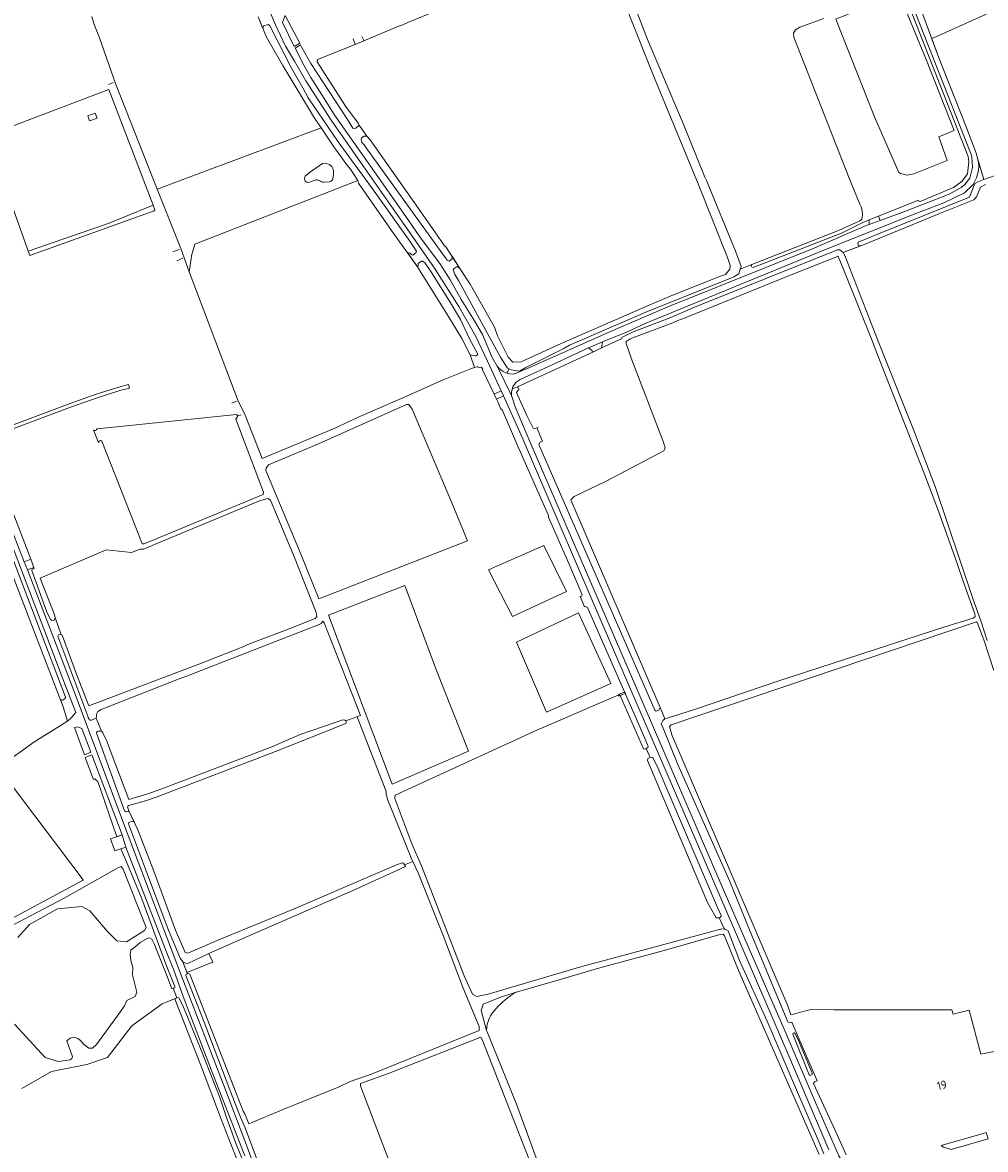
# Model space of a CAD drawing. Header units: metres. Extents: x 209813 to 223847, y 571801 to 587119.
# Tile 110 of 256: x 213600 to 214069, y 577297 to 577845. Entities that reach past the tile are written whole.
import ezdxf
from ezdxf.enums import TextEntityAlignment as Align

# ---------------------------------------------------------------- set-up
doc = ezdxf.new("R2010")
doc.units = ezdxf.units.M
for name, color, linetype, lineweight in [('B-RO-GK-BESCHOEIING-G', 8, 'GK-BESCHOEIING', 0), ('B-RO-GR-BEPLANTING_CULTUUR_BOSPLANTSOEN-GV', 8, 'Continuous', 0), ('B-RO-GR-BOUWLAND-GV', 8, 'Continuous', 0), ('B-RO-GR-GRAS-GV', 8, 'Continuous', 0), ('B-RO-GR-GROENVOORZIENING-GV', 8, 'Continuous', 0), ('B-RO-KW-KUNSTWERK_DEK-GV', 8, 'Continuous', 0), ('B-RO-OG-BEBOUWING-T18', 8, 'Continuous', 0), ('B-RO-OG-WEG-GV', 8, 'Continuous', 0), ('B-RO-VH-ONVERHARD-GV', 8, 'Continuous', 0), ('B-RO-VH-VERHARDING_OPEN-GV', 8, 'Continuous', 0), ('B-RO-VH-VERHARDING_TEGEL-GV', 8, 'Continuous', 0)]:
    doc.layers.add(name, color=color, linetype=linetype, lineweight=lineweight)
doc.styles.add('NLCS-ISO-M200-T18', font='txt', dxfattribs={"height": 0.36})
doc.linetypes.add('GK-BESCHOEIING', pattern='A,30,-5,[1,NLCS.shx,S=1,R=0,X=0,Y=0],-5', length=40)

msp = doc.modelspace()

# ---------------------------------------------------------------- linework, layer by layer
at = {"layer": 'B-RO-GK-BESCHOEIING-G', "flags": 128}
for points in [[(213765.291, 577838.713), (213766.095, 577837.047)], [(213761.088, 577837.527), (213761.286, 577836.99)], [(213761.286, 577836.99), (213761.874, 577835.397)], [(213761.874, 577835.397), (213762.097, 577834.711)], [(213766.095, 577837.047), (213766.315, 577836.59)], [(213642.068, 577815.387), (213644.296, 577816.244)], [(213676.523, 577735.149), (213673.395, 577733.948)], [(213678.218, 577730.869), (213675.264, 577729.505)], [(213702.119, 577660.352), (213704.411, 577661.243)], [(213705.074, 577654.113), (213706.681, 577654.637)], [(213849.664, 577647.997), (213850.534, 577648.337)], [(213850.534, 577648.337), (213851.314, 577648.642)], [(213853.273, 577641.806), (213852.088, 577641.306)], [(213633.888, 577506.239), (213635.011, 577506.702)], [(213635.011, 577506.702), (213636.134, 577507.165)], [(213637.378, 577500.785), (213636.925, 577500.679), (213636.778, 577500.628)], [(213638.103, 577500.935), (213637.83, 577500.891), (213637.378, 577500.785)]]:
    msp.add_lwpolyline(points, dxfattribs=at)
at = {"layer": 'B-RO-GR-BEPLANTING_CULTUUR_BOSPLANTSOEN-GV', "flags": 128}
for points in [[(213714.83, 577848.268), (213717.174, 577842.637), (213717.526, 577843.835), (213719.992, 577844.575), (213720.643, 577843.888), (213731.109, 577823.248), (213736.688, 577813.689), (213739.269, 577808.78), (213753.89, 577787.427), (213760.366, 577778.472), (213766.676, 577769.862), (213772.137, 577762.322), (213788.733, 577739.133), (213791.931, 577734.328), (213791.675, 577733.476), (213790.2, 577732.368), (213789.571, 577732.602), (213788.667, 577733.257), (213787.489, 577733.576), (213792.406, 577726.685), (213792.7, 577727.205), (213792.665, 577728.333), (213794.338, 577729.337), (213795.025, 577729.353), (213796.107, 577728.396), (213799.313, 577723.939), (213808.06, 577709.884), (213813.388, 577701.052), (213817.78, 577691.719), (213821.785, 577684.237), (213821.554, 577683.858), (213820.808, 577683.409), (213820.452, 577683.301), (213818.044, 577683.89), (213820.152, 577677.699), (213821.343, 577678.096), (213821.806, 577678.096), (213822.505, 577677.75), (213823.593, 577677.822), (213824.157, 577676.888), (213824.096, 577676.523), (213829.721, 577664.785), (213833.126, 577666.37), (213826.454, 577680.812), (213820.762, 577692.837), (213812.527, 577707.438), (213801.03, 577725.572), (213787.47, 577745.081), (213768.09, 577772.619), (213750.452, 577798.045), (213738.139, 577817.187), (213732.511, 577826.606), (213728.257, 577834.01), (213723.333, 577844.308), (213715.306, 577862.922)], [(213737.838, 577770.784), (213740.287, 577772.919), (213746.234, 577776.853)], [(213742.999, 577768.953), (213739.795, 577767.782)], [(213749.603, 577767.949), (213746.963, 577767.804)], [(213751.549, 577771.35), (213751.224, 577769.442)], [(213598.012, 577400.484), (213603.567, 577406.743), (213617.213, 577414.421), (213629.183, 577415.555), (213632.959, 577413.451), (213641.605, 577403.374), (213646.19, 577398.895), (213650.907, 577398.383), (213659.537, 577403.84), (213660.452, 577405.382), (213649.171, 577433.713), (213648.294, 577434.941), (213646.868, 577434.448), (213620.448, 577419.557), (213568.189, 577392.249)], [(213599.894, 577326.994), (213614.325, 577335.261), (213631.562, 577338.747), (213641.641, 577342.14), (213653.416, 577357.594), (213668.151, 577368.148), (213675.316, 577371.136), (213673.496, 577375.826), (213673.029, 577375.696), (213672.673, 577375.952), (213670.392, 577381.99), (213664.317, 577397.363), (213663.228, 577399.591), (213662.066, 577400.371), (213661.284, 577400.124), (213657.494, 577398.11), (213655.857, 577396.559), (213652.967, 577394.366), (213652.69, 577392.239), (213652.934, 577389.371), (213653.877, 577385.909), (213653.704, 577382.325), (213655.859, 577373.917), (213655.009, 577371.745), (213651.038, 577369.856), (213649.904, 577367.281), (213646.379, 577362.175), (213636.311, 577348.512), (213634.321, 577346.609), (213632.454, 577346.662), (213629.847, 577348.675), (213628.518, 577350.312), (213627.104, 577351.392), (213625.317, 577352.08), (213623.496, 577351.494), (213621.865, 577350.204), (213624.498, 577342.384), (213624.176, 577341.658), (213623.455, 577340.98), (213617.756, 577340.114), (213611.22, 577342.051), (213596.363, 577358.305)]]:
    msp.add_lwpolyline(points, dxfattribs=at)
for points in [[(213831.188, 577678.269), (213831.955, 577677.438), (213832.947, 577676.59), (213834.178, 577675.711), (213835.409, 577675.119), (213835.846, 577675.011), (213837, 577677.023), (213836.273, 577677.341), (213832.723, 577682.715), (213812.367, 577719.991), (213810.401, 577723.221), (213809.699, 577725.511), (213811.681, 577726.86), (213812.945, 577725.919), (213809.239, 577731.906), (213809.284, 577730.509), (213807.9, 577729.352), (213806.924, 577729.906), (213806.421, 577730.491), (213767.369, 577784.526), (213766.443, 577785.923), (213765.387, 577787.203), (213765.02, 577788.674), (213765.23, 577789.368), (213766.508, 577790.193), (213767.749, 577790.283), (213764.017, 577795.507), (213762.497, 577794.067), (213761.629, 577793.887), (213761.038, 577794.143), (213758.368, 577798.285), (213740.554, 577825.566), (213736.173, 577833.363), (213735.543, 577834.57), (213732.881, 577833.023), (213737.116, 577824.799), (213740.554, 577818.754), (213747.014, 577808.487), (213752.179, 577800.188), (213761.502, 577787.059), (213771.496, 577772.843), (213785.551, 577752.677), (213794.394, 577740.156), (213803.213, 577728.334), (213808.362, 577720.258), (213813.646, 577710.748), (213820.089, 577700.466), (213823.975, 577693.782), (213828.725, 577682.539)], [(213763.442, 577768.607), (213759.806, 577774.122), (213757.999, 577776.233), (213751.762, 577785.029), (213745.629, 577794.183), (213665.797, 577764.489), (213677.243, 577735.573), (213681.357, 577724.291), (213682.697, 577732.792), (213682.844, 577733.104), (213684.071, 577737.705)]]:
    msp.add_lwpolyline(points, close=True, dxfattribs=at)
at = {"layer": 'B-RO-GR-BEPLANTING_CULTUUR_BOSPLANTSOEN-GV'}
for points in [[(213746.234, 577776.853, -0.2949981), (213750.75, 577775.468)], [(213750.75, 577775.468, -0.1665883), (213751.549, 577771.35)], [(213739.795, 577767.782, -0.7452876), (213737.838, 577770.784)], [(213744.639, 577768.592, 0.1349294), (213742.999, 577768.953)], [(213746.963, 577767.804, -0.1095399), (213744.639, 577768.592)], [(213751.224, 577769.442, -0.2998527), (213749.603, 577767.949)]]:
    msp.add_lwpolyline(points, format="xyb", dxfattribs=at)
at = {"layer": 'B-RO-GR-BOUWLAND-GV', "flags": 128}
for points in [[(213634.04, 577848.421), (213635.145, 577844.51), (213637.709, 577838.024), (213645.477, 577815.822), (213665.797, 577764.489), (213745.629, 577794.183), (213741.901, 577799.747), (213726.937, 577824.527), (213719.005, 577838.408), (213714.83, 577848.268)], [(213987.877, 577294.99), (213948.786, 577384.149), (213941.764, 577401.215), (213941.148, 577402.02), (213939.627, 577401.89), (213911.822, 577393.945), (213881.103, 577385.678), (213859.099, 577379.314), (213840.015, 577373.653)], [(213826.068, 577355.315), (213826.252, 577354.657), (213840.611, 577319.38), (213863.956, 577255.735)]]:
    msp.add_lwpolyline(points, dxfattribs=at)
for points in [[(213542.798, 577756.817), (213566.174, 577766.246), (213582.647, 577772.408), (213586.694, 577773.841), (213588.842, 577773.206), (213589.952, 577770.934), (213602.476, 577735.743), (213603.017, 577734.32), (213642.394, 577747.966), (213663.805, 577756.724), (213642.267, 577812.906), (213573.37, 577786.73), (213567.139, 577786.681), (213560.413, 577788.84), (213540.762, 577782.945), (213534.682, 577780.313)], [(213631.95, 577800.094), (213635.554, 577801.464), (213636.509, 577798.953), (213632.905, 577797.583)], [(214013.732, 577690.357), (213999.767, 577724.958), (213997.081, 577731.706), (213996.926, 577731.781), (213995.882, 577731.426), (213991.495, 577729.65), (213970.216, 577721.16), (213922.676, 577701.911), (213919.154, 577700.624), (213916.671, 577699.462), (213896.702, 577692.034), (213895.816, 577691.621), (213894.009, 577690.292), (213893.905, 577689.317), (213896.779, 577681.353), (213911.814, 577642.255), (213912.993, 577638.606), (213912.194, 577637.224), (213884.237, 577622.377), (213868.725, 577614.974), (213867.034, 577613.283), (213910.502, 577512.399), (213912.797, 577506.81), (213913.863, 577507.162), (213927.27, 577511.325), (213967.709, 577525.167), (214049.018, 577551.645), (214062.755, 577555.792), (214063.794, 577556.62), (214063.601, 577557.818), (214059.05, 577570.479), (214053.894, 577585.586), (214045.914, 577607.748), (214038.77, 577626.699), (214015.012, 577686.765)], [(213905.663, 577487.961), (213903.705, 577492.457), (213902.995, 577492.137), (213902.358, 577492.274), (213890.958, 577518.196), (213890.651, 577518.445), (213890.3, 577518.479), (213850.491, 577501.237), (213781.475, 577469.622), (213781.367, 577468.014), (213789.626, 577446.004), (213794.343, 577435.264), (213798.558, 577424.411), (213802.332, 577414.88), (213815.107, 577381.874), (213819.233, 577372.967), (213821.344, 577371.816), (213826.727, 577372.931), (213872.41, 577386.406), (213906.339, 577395.473), (213940.417, 577404.722), (213941.729, 577404.604), (213939.209, 577410.072), (213938.68, 577409.978), (213937.808, 577410.051), (213933.491, 577417.531), (213904.384, 577486.505), (213904.409, 577487.539)]]:
    msp.add_lwpolyline(points, close=True, dxfattribs=at)
at = {"layer": 'B-RO-GR-BOUWLAND-GV'}
msp.add_lwpolyline([(213840.015, 577373.653, 0.076905), (213830.684, 577365.884)], format="xyb", dxfattribs=at)
at = {"layer": 'B-RO-GR-GRAS-GV', "flags": 128}
for points in [[(213825.339, 577861.008), (213787.795, 577845.416), (213785.242, 577844.314), (213783.667, 577843.821), (213766.315, 577836.59), (213762.097, 577834.711), (213743.721, 577827.485), (213743.675, 577826.387), (213745.084, 577824.021), (213757.376, 577804.825), (213763.604, 577796.473), (213764.017, 577795.507), (213767.749, 577790.283), (213769.316, 577788.492), (213790.949, 577757.73), (213800.838, 577743.626), (213805.524, 577736.845), (213806.163, 577736.334), (213812.945, 577725.919), (213818.097, 577718.275), (213829.822, 577697.257), (213831.38, 577693.029), (213836.555, 577682.75), (213838.845, 577680.319), (213842.813, 577680.405), (213862.275, 577689.398), (213904.028, 577707.531), (213916.133, 577712.648), (213939.849, 577722.066), (213942.295, 577722.897), (213944.343, 577725.473), (213944.497, 577727.294), (213943.197, 577731.14), (213928.963, 577766.994), (213907.706, 577818.476), (213880.756, 577885.975)], [(214156.208, 577865.261), (214155.522, 577864.945), (214154.406, 577865.371), (214146.499, 577883.992), (214145.741, 577884.362), (214144.9, 577884.322), (214137.172, 577880.351), (214046.068, 577839.197), (214042.618, 577837.673), (214045.617, 577829.619), (214059.384, 577794.726), (214064.117, 577782.46), (214064.501, 577780.845), (214064.514, 577780.594), (214067.964, 577769.051), (214090.043, 577776.926), (214090.166, 577777.648), (214090.923, 577779.04), (214100.468, 577783.21), (214114.092, 577788.473), (214146.825, 577800.512), (214177.437, 577812.048), (214177.859, 577813.084), (214160.24, 577857.03)], [(213895.917, 577859.249), (213904.299, 577837.264), (213921.642, 577796.303), (213932.282, 577770.344), (213932.986, 577768.589), (213947.157, 577734.331), (213949.923, 577726.847), (213949.49, 577725.571), (213955.036, 577727.788), (213997.243, 577744.402), (214007.68, 577749.007), (214008.567, 577749.886), (214008.917, 577751.617), (214008.777, 577753.973), (214008.214, 577755.775), (214007.649, 577757.107), (214002.452, 577769.857), (213975.459, 577838.321), (213975.388, 577840.37), (213976.251, 577841.85), (213978.435, 577843.154), (213990.14, 577847.433)], [(214068.767, 577766.778), (214066.372, 577765.474), (214064.452, 577760.765), (214063.045, 577759.273), (214046.079, 577752.445), (214009.347, 577737.41), (213999.592, 577733.625), (214000.359, 577732.17), (214016.239, 577691.31), (214034.276, 577646.287), (214044.47, 577619.346), (214062.42, 577565.765), (214066.633, 577553.974), (214069.572, 577544.865)], [(213589.953, 577484.117), (213605.762, 577495.494), (213622.094, 577505.739), (213620.076, 577512.614), (213584.441, 577604.535)], [(214072.889, 577530.257), (214067.89, 577545.283), (214064.763, 577553.624), (214064.357, 577553.953), (213915.895, 577503.911), (213915.049, 577503.091), (213916.093, 577499.037), (213972.545, 577367.222), (213974.105, 577362.933), (213983.745, 577365.503), (213995.141, 577365.287), (214052.43, 577365.287), (214053.079, 577363.125), (214060.753, 577365.179), (214066.497, 577343.716), (214082.596, 577346.956)], [(213757.496, 577505.827), (213757.861, 577505.27), (213757.538, 577504.526), (213723.344, 577490.887), (213665.774, 577468.888), (213660.502, 577467.114), (213651.93, 577464.651), (213651.49, 577464.326), (213651.407, 577463.96), (213651.97, 577462.085), (213656.285, 577452.884), (213664.107, 577432.769), (213674.662, 577404.081), (213679.323, 577393.246), (213680.714, 577392.846), (213694.953, 577399.073), (213733.18, 577414.691), (213782.273, 577435.742), (213784.974, 577436.761), (213785.588, 577436.661), (213786.146, 577435.812), (213790.183, 577437.423), (213789.728, 577438.418), (213778.016, 577467.316), (213777.235, 577470.131), (213777.144, 577471.563), (213763.126, 577507.871)], [(213565.368, 577393.88), (213629.447, 577428.259), (213629.809, 577428.468), (213588.138, 577483.491)], [(213786.146, 577435.812), (213786.514, 577435.251), (213786.212, 577434.828), (213760.684, 577423.183), (213696.986, 577395.428), (213690.976, 577392.622), (213692.768, 577388.425), (213680.247, 577383.379), (213680.451, 577382.856), (213680.876, 577382.995), (213681.633, 577382.572), (213703.05, 577327.686), (213707.654, 577316.054), (213708.345, 577314.749), (213710.368, 577309.907), (213727.443, 577317.03), (213754.252, 577327.88), (213759.603, 577330.385), (213770.374, 577334.183), (213822.448, 577355.236), (213822.448, 577357.139), (213814.607, 577375.763), (213804.883, 577401.522), (213792.703, 577431.918), (213790.183, 577437.423)], [(213840.015, 577373.653), (213832.836, 577371.523), (213824.34, 577368.001), (213823.345, 577365.032), (213826.068, 577355.315)], [(213705.69, 577289.797), (213700.376, 577303.354), (213696.887, 577312.203), (213687.252, 577337.365), (213674.449, 577370.112), (213674.612, 577370.798), (213668.151, 577368.148), (213653.416, 577357.594), (213641.641, 577342.14), (213631.562, 577338.747), (213614.325, 577335.261), (213599.894, 577326.994)]]:
    msp.add_lwpolyline(points, dxfattribs=at)
for points in [[(214033.933, 577771.941), (214050.078, 577778.365), (214046.105, 577789.861), (214053.472, 577792.942), (214039.886, 577827.432), (214026.084, 577861.12), (214022.558, 577859.597), (214023.04, 577858.623), (214022.512, 577857.989), (213995.888, 577847.13), (214014.744, 577799.666), (214026.622, 577772.605), (214027.424, 577772.025), (214030.721, 577771.264)], [(213818.044, 577683.89), (213813.974, 577691.745), (213806.764, 577703.784), (213793.363, 577725.004), (213792.406, 577726.685), (213779.79, 577744.371), (213763.796, 577767.311), (213763.442, 577768.607), (213684.071, 577737.705), (213682.844, 577733.104), (213682.697, 577732.792), (213681.357, 577724.291), (213705.076, 577661.768), (213708.62, 577654.586), (213716.897, 577633.401), (213751.889, 577648.066), (213762.87, 577653.225), (213787.939, 577664.139), (213804.872, 577671.68), (213817.837, 577676.906), (213820.152, 577677.699)], [(213603.017, 577734.32), (213603.849, 577732.135), (213664.233, 577753.905), (213664.701, 577754.387), (213663.805, 577756.724), (213642.394, 577747.966)], [(213718.731, 577628.679), (213718.626, 577627.551), (213735.823, 577586.628), (213744.487, 577565.217), (213816.695, 577593.419), (213809.072, 577611.909), (213789.756, 577657.366), (213788.215, 577659.74), (213787.076, 577659.728), (213744.201, 577640.492), (213720, 577630.317)], [(213705.074, 577654.113), (213704.289, 577654.841), (213636.488, 577647.899), (213636.421, 577647.698), (213636.316, 577647.514), (213636.097, 577647.285), (213635.82, 577647.13), (213635.616, 577647.075), (213635.299, 577647.069), (213634.994, 577647.156), (213634.768, 577647.289), (213637.276, 577641.235), (213637.308, 577641.424), (213637.422, 577641.686), (213637.607, 577641.904), (213637.847, 577642.058), (213638.122, 577642.136), (213638.408, 577642.131), (213638.68, 577642.043), (213638.909, 577641.885), (213657.495, 577594.565), (213658.45, 577592.017), (213659.373, 577591.964), (213717.333, 577615.924), (213717.443, 577617.018), (213704.083, 577652.635)], [(213619.468, 577547.538), (213626.495, 577528.486), (213632.538, 577513.145), (213675.293, 577529.394), (213685.206, 577533.125), (213707.947, 577542.061), (213709.867, 577542.906), (213729.916, 577550.543), (213742.585, 577555.631), (213743.463, 577556.619), (213743.135, 577558.501), (213732.507, 577585.229), (213720.899, 577613.242), (213719.614, 577614.035), (213715.528, 577612.903), (213664.395, 577591.583), (213659.313, 577589.383), (213657.544, 577589.345), (213653.319, 577587.795), (213640.88, 577588.95), (213608.896, 577575.29), (213615.669, 577557.84), (213616.095, 577556.109), (213619.085, 577547.727)], [(213853.947, 577591.099), (213826.99, 577579.295), (213838.627, 577556.608), (213864.902, 577568.746)], [(213749.073, 577557.169), (213780.104, 577475.127), (213817.225, 577491.131), (213801.621, 577530.372), (213786.334, 577571.686)], [(213870.704, 577558.391), (213840.525, 577544.076), (213855.175, 577510.087), (213886.526, 577523.984)], [(213639.264, 577500), (213640.659, 577497.289), (213641.032, 577496.269), (213651.989, 577467.56), (213661.298, 577470.391), (213668.1, 577472.764), (213721.513, 577493.25), (213735.406, 577499.138), (213752.417, 577504.989), (213756.112, 577506.341), (213757.239, 577506.218), (213757.496, 577505.827), (213764.721, 577508.433), (213763.093, 577512.642), (213746.953, 577553.52), (213746.397, 577554.29), (213745.386, 577553.087), (213680.445, 577527.769), (213676.463, 577526.275), (213638.59, 577511.323), (213636.944, 577510.455), (213636.277, 577509.157), (213636.255, 577508.113), (213636.134, 577507.165), (213638.739, 577500.814)], [(213790.024, 577262.383), (213802.612, 577228.25), (213807.697, 577229.605), (213807.496, 577230.068), (213808.636, 577231.332), (213842.469, 577241.532), (213862.061, 577247.562), (213862.891, 577249.097), (213862.762, 577249.914), (213856.176, 577268.449), (213823.846, 577350.791), (213823.155, 577351.925), (213777.782, 577334.241), (213764.669, 577329.472), (213764.648, 577328.287), (213766.611, 577323.223), (213778.713, 577291.67)]]:
    msp.add_lwpolyline(points, close=True, dxfattribs=at)
at = {"layer": 'B-RO-GR-GRAS-GV'}
msp.add_lwpolyline([(213826.068, 577355.315, -0.2034942), (213830.684, 577365.884)], format="xyb", dxfattribs=at)
at = {"layer": 'B-RO-GR-GROENVOORZIENING-GV', "flags": 128}
for points in [[(213728.109, 577848.813), (213726.715, 577845.458), (213732.457, 577833.878), (213735.102, 577835.416)], [(213636.431, 577476.742), (213636.851, 577476.385), (213646.101, 577449.492), (213648.683, 577450.364), (213633.923, 577489.297), (213630.805, 577488.055), (213634.706, 577477.365), (213635.362, 577477.589)]]:
    msp.add_lwpolyline(points, close=True, dxfattribs=at)
at = {"layer": 'B-RO-KW-KUNSTWERK_DEK-GV', "flags": 128}
msp.add_lwpolyline([(213892.458, 577519.577), (213890.099, 577518.533), (213890.417, 577517.813), (213893.635, 577519.237), (213893.317, 577519.957)], close=True, dxfattribs=at)
at = {"layer": 'B-RO-OG-WEG-GV', "flags": 128}
for points in [[(214029.807, 577858.18), (214060.298, 577780.295), (214060.696, 577777.698), (214059.978, 577771.806), (214057.372, 577768.353), (214053.16, 577765.247), (214037.034, 577758.431), (214036.348, 577758.642), (214036.164, 577759.085), (214029.185, 577756.381), (214016.793, 577751.354), (214017.578, 577749.253), (214029.816, 577753.789), (214043.712, 577759.13), (214051.052, 577761.992), (214056.923, 577765.256), (214058.701, 577766.645), (214061.084, 577769.718), (214062.524, 577774.931), (214062.107, 577780.173), (214061.867, 577781.356), (214031.034, 577859.778)], [(214000.902, 577294.723), (213996.023, 577305.966), (213985.065, 577329.462), (213985.518, 577330.221), (213986.877, 577330.822), (213976.438, 577354.83), (213974.542, 577359.302), (213973.881, 577359.051), (213973.279, 577359.099), (213972.613, 577359.471), (213954.303, 577403.437), (213944.421, 577427.752), (213919.042, 577484.674), (213911.911, 577502.282), (213910.925, 577504.471), (213911.849, 577506.075), (213912.797, 577506.81), (213910.502, 577512.399), (213909.806, 577511.002), (213908.648, 577510.577), (213908.402, 577510.69), (213908.167, 577510.763), (213907.884, 577510.977), (213851.462, 577640.237), (213852.088, 577641.306), (213853.273, 577641.806), (213850.534, 577648.337), (213849.664, 577647.997), (213848.745, 577648.124), (213845.619, 577654.428), (213840.568, 577665.464), (213841.175, 577666.561), (213841.844, 577666.808), (213841.095, 577668.293)], [(213587.413, 577605.607), (213621.173, 577517.387), (213621.1, 577517.103), (213621.045, 577516.952), (213620.89, 577516.671), (213620.682, 577516.427), (213620.561, 577516.322), (213620.291, 577516.151), (213620.144, 577516.086), (213619.834, 577516.003), (213619.514, 577515.984), (213619.197, 577516.028), (213619.043, 577516.074), (213618.662, 577516.261), (213620.076, 577512.614), (213622.094, 577505.739), (213623.873, 577507.292), (213626.125, 577509.865), (213619.897, 577526.292), (213566.715, 577665.706)], [(213992.494, 577297.18), (213972.651, 577343.986), (213924.793, 577454.918), (213887.84, 577540.408), (213842.924, 577644.735), (213834.25, 577663.936), (213830.923, 577662.356), (213831.746, 577660.691), (213833.03, 577657.484), (213833.219, 577657.539), (213833.49, 577657.344), (213833.812, 577656.855), (213841.021, 577639.698), (213856.209, 577605.724), (213856.222, 577604.928), (213866.034, 577582.366), (213872.497, 577567.121), (213872.377, 577566.527), (213871.563, 577566.266), (213873.709, 577561.282), (213874.12, 577561.44), (213875.087, 577560.981), (213895.403, 577514.806), (213901.866, 577500), (213904.716, 577493.331), (213904.497, 577492.813), (213903.705, 577492.457), (213905.663, 577487.961), (213906.397, 577488.208), (213907.059, 577487.677), (213909.442, 577482.663), (213938.336, 577415.116), (213940.092, 577411.23), (213940.124, 577410.776), (213939.755, 577410.169), (213939.209, 577410.072), (213941.729, 577404.604), (213942.184, 577404.563), (213943.569, 577403.665), (213949.126, 577389.332), (213962.478, 577359.803), (213976.744, 577326.444), (213987.569, 577301.625), (213990.128, 577295.293)], [(213838.59, 577667.355), (213838.111, 577665.828), (213838.095, 577664.101), (213839.95, 577658.584), (213847.13, 577641.665), (213898.601, 577522.594), (213939.728, 577427.365), (213970.844, 577355.82), (213986.051, 577320.223), (213997.436, 577294.253), (213999.578, 577290.767), (214001.241, 577289.184), (214002.157, 577288.609)], [(213636.134, 577507.165), (213633.888, 577506.239), (213633.169, 577506.212), (213632.751, 577506.567), (213632.524, 577506.938), (213632.24, 577507.52), (213632.069, 577508.055), (213617.463, 577547.099), (213617.687, 577547.617), (213618.703, 577547.916), (213619.085, 577547.727), (213616.095, 577556.109), (213615.701, 577554.821), (213614.747, 577554.585), (213613.805, 577555.136), (213611.982, 577559.138), (213604.711, 577578.974), (213604.907, 577579.646), (213605.992, 577579.918), (213605.761, 577580.505), (213602.602, 577579.241), (213625.085, 577520.878), (213651.188, 577451.334), (213665.876, 577412.396), (213677.496, 577382.11), (213698.937, 577326.463), (213707.902, 577302.852), (213720.044, 577270.621)], [(213719.146, 577279.653), (213708.528, 577307.869), (213706.28, 577313.129), (213701.077, 577326.37), (213688.674, 577359.225), (213679.74, 577381.969), (213679.854, 577382.66), (213680.451, 577382.856), (213678.175, 577388.689), (213676.972, 577390.494), (213670.953, 577404.861), (213662.529, 577427.214), (213651.788, 577455.829), (213652.02, 577456.393), (213653.831, 577457.097), (213654.712, 577456.622), (213651.97, 577462.085), (213651.656, 577461.722), (213650.886, 577461.52), (213650.299, 577461.773), (213649.884, 577462.058), (213636.26, 577499.781), (213636.179, 577500.141), (213636.778, 577500.628), (213636.925, 577500.679), (213637.83, 577500.891), (213638.103, 577500.935), (213638.739, 577500.814), (213636.134, 577507.165)], [(213708.493, 577294.282), (213692.169, 577335.774), (213678.393, 577371.715), (213673.634, 577385.133), (213671.197, 577390.906), (213650.477, 577444.359), (213648.147, 577443.58), (213650.88, 577437.29), (213658.298, 577419.282), (213670.349, 577386.681), (213674.408, 577376.612), (213674.297, 577376.048), (213673.496, 577375.826), (213675.316, 577371.136), (213675.802, 577371.332), (213676.524, 577371.033), (213678.567, 577366.626), (213686.586, 577347.332), (213696.262, 577322.69), (213699.479, 577313.007), (213704.157, 577299.954), (213712.272, 577280.391)]]:
    msp.add_lwpolyline(points, dxfattribs=at)
for points in [[(213999.592, 577733.625), (214008.02, 577736.931), (214007.041, 577737.076), (214006.643, 577737.809), (214006.832, 577738.613), (214015.919, 577742.356), (214061.015, 577760.489), (214063.623, 577767.262), (214064.763, 577767.909), (214067.964, 577769.051), (214065.233, 577778.189), (214065.478, 577775.904), (214065.316, 577773.537), (214064.338, 577769.939), (214062.693, 577766.73), (214058.588, 577762.714), (214048.477, 577757.754), (214034.917, 577752.574), (213990.045, 577734.697), (213903.141, 577699.141), (213894.042, 577694.904), (213882.379, 577690.228), (213881.995, 577687.261), (213891.597, 577691.705), (213891.811, 577692.232), (213897.33, 577695.076), (213915.696, 577701.945), (213927.263, 577707.034), (213994.267, 577733.945), (213996.649, 577734.857), (213997.849, 577734.969)], [(213835.846, 577675.011), (213837.424, 577674.639), (213839.263, 577674.399), (213845.5, 577677.106), (213887.461, 577695.618), (213914.982, 577707.498), (213985.712, 577735.864), (214010.706, 577746.706), (214012.131, 577747.234), (214012.131, 577749.493), (214008.696, 577748.124), (214008.178, 577747.692), (213998.663, 577743.026), (213955.671, 577726.289), (213954.903, 577726.593), (213954.714, 577726.99), (213954.683, 577727.429), (213955.036, 577727.788), (213949.49, 577725.571), (213948.717, 577723.292), (213946.389, 577721.794), (213944.854, 577721.17), (213904.57, 577705.109), (213866.448, 577688.486), (213863.218, 577686.744), (213845.093, 577677.747), (213842.037, 577675.949), (213838.016, 577676.578), (213837, 577677.023)], [(213877.971, 577685.395), (213875.56, 577687.279), (213860.02, 577679.963), (213842.397, 577671.792), (213841.342, 577671.217), (213840.43, 577670.497), (213839.631, 577669.426), (213838.863, 577668.227), (213838.59, 577667.355), (213841.095, 577668.293)], [(213591.821, 577607.609), (213596.578, 577594.878), (213601.092, 577583.16), (213604.224, 577584.408), (213594.799, 577609.441), (213592.944, 577608.528)], [(213625.518, 577502.544), (213630.334, 577489.345), (213633.436, 577490.581), (213629.051, 577502.148), (213627.187, 577502.984)], [(213983.544, 577333.412), (213983.03, 577333.735), (213975.011, 577353.424), (213975.126, 577353.882), (213975.713, 577354.081), (213976.157, 577353.836), (213977.761, 577350.323), (213984.47, 577334.54), (213984.46, 577333.785)], [(214047.28, 577299.34), (214048.335, 577298.537), (214051.054, 577297.626), (214052.099, 577297.406), (214070.082, 577302.493), (214069.157, 577305.675), (214063.736, 577304.043), (214050.018, 577300.146)]]:
    msp.add_lwpolyline(points, close=True, dxfattribs=at)
at = {"layer": 'B-RO-VH-ONVERHARD-GV', "flags": 128}
for points in [[(214031.034, 577859.778), (214061.867, 577781.356), (214062.107, 577780.173), (214062.524, 577774.931), (214061.084, 577769.718), (214058.701, 577766.645), (214056.923, 577765.256), (214051.052, 577761.992), (214043.712, 577759.13), (214029.816, 577753.789), (214017.578, 577749.253)], [(213882.379, 577690.228), (213894.042, 577694.904), (213903.141, 577699.141), (213990.045, 577734.697), (214034.917, 577752.574), (214048.477, 577757.754), (214058.588, 577762.714), (214062.693, 577766.73), (214064.338, 577769.939), (214065.316, 577773.537), (214065.478, 577775.904), (214065.233, 577778.189), (214064.514, 577780.594), (214064.501, 577780.845), (214064.117, 577782.46), (214059.384, 577794.726), (214045.617, 577829.619), (214036.423, 577854.309)], [(214012.131, 577747.234), (214010.706, 577746.706), (213985.712, 577735.864), (213914.982, 577707.498), (213887.461, 577695.618), (213845.5, 577677.106), (213839.263, 577674.399), (213837.424, 577674.639), (213835.409, 577675.119), (213834.178, 577675.711), (213832.947, 577676.59), (213831.955, 577677.438), (213831.188, 577678.269), (213838.095, 577664.101), (213838.111, 577665.828), (213838.863, 577668.227), (213839.631, 577669.426), (213840.43, 577670.497), (213841.342, 577671.217), (213842.397, 577671.792), (213860.02, 577679.963), (213875.56, 577687.279)], [(213582.518, 577641.8), (213583.356, 577642.765), (213584.293, 577643.681), (213600.717, 577649.755), (213624.045, 577658.543), (213636.61, 577662.979), (213647.632, 577666.437), (213652.277, 577667.682), (213651.811, 577669.421), (213647.124, 577668.165), (213636.032, 577664.684), (213623.396, 577660.222), (213600.071, 577651.435), (213587.803, 577646.894), (213582.527, 577645.443), (213581.107, 577645.548)]]:
    msp.add_lwpolyline(points, dxfattribs=at)
for points in [[(214012.131, 577749.493), (214012.131, 577747.234), (214017.578, 577749.253), (214016.793, 577751.354)], [(213875.56, 577687.279), (213877.971, 577685.395), (213881.995, 577687.261), (213882.379, 577690.228)], [(213602.602, 577579.241), (213605.761, 577580.505), (213604.224, 577584.408), (213601.092, 577583.16)], [(213690.976, 577392.622), (213680.661, 577387.805), (213679.534, 577387.981), (213678.175, 577388.689), (213680.247, 577383.379), (213692.768, 577388.425)]]:
    msp.add_lwpolyline(points, close=True, dxfattribs=at)
at = {"layer": 'B-RO-VH-VERHARDING_OPEN-GV', "flags": 128}
msp.add_lwpolyline([(213646.552, 577443.046), (213650.477, 577444.359), (213648.683, 577450.364), (213643.057, 577448.463), (213645.153, 577442.578)], close=True, dxfattribs=at)
at = {"layer": 'B-RO-VH-VERHARDING_TEGEL-GV', "flags": 128}
msp.add_lwpolyline([(213834.25, 577663.936), (213833.126, 577666.37), (213829.721, 577664.785), (213830.923, 577662.356)], close=True, dxfattribs=at)

# ---------------------------------------------------------------- texts
at = {"layer": 'B-RO-OG-BEBOUWING-T18', "style": 'NLCS-ISO-M200-T18'}
msp.add_text('19', height=4, rotation=12.8, dxfattribs=at).set_placement((214047.547, 577328.636), align=Align.MIDDLE)

doc.saveas('drawing.dxf')
